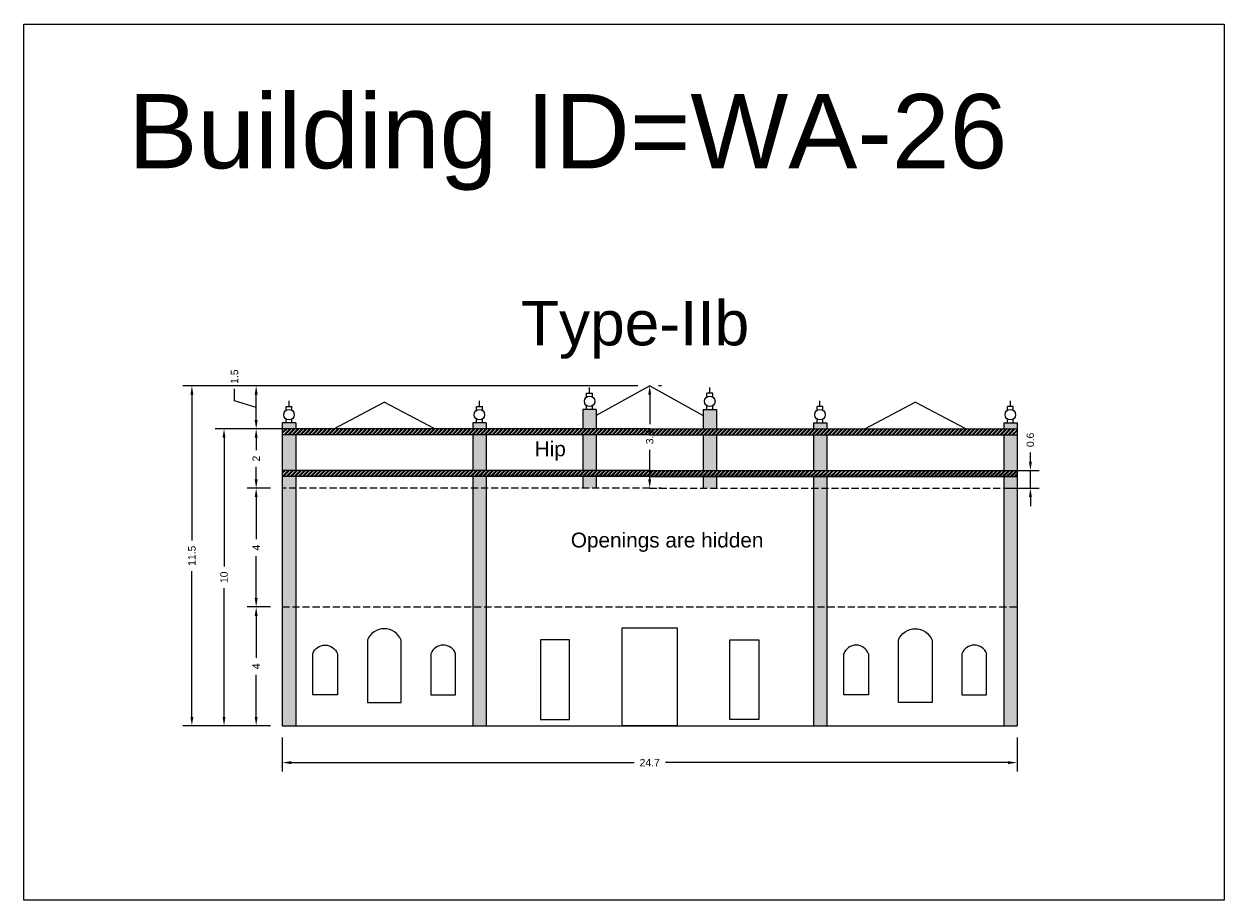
# Model space of a CAD drawing. Header units: metres. Extents: x 3416649 to 3417136, y -6712926 to -6712690.
# Tile 22 of 46: x 3416877 to 3416917, y -6712828 to -6712798. Entities that reach past the tile are written whole.
import ezdxf

# ---------------------------------------------------------------- set-up
doc = ezdxf.new("R2010")
doc.units = ezdxf.units.M
doc.linetypes.add('ACAD_ISO02W100', pattern=[15, 12, -3])
doc.layers.add('Dotted', color=7, linetype='ACAD_ISO02W100', plot=False)
doc.styles.get("Standard").update_dxf_attribs({"font": 'arial.ttf'})
doc.dimstyles.new('ISO-25', dxfattribs={"dimtxt": 0.25, "dimasz": 0.3, "dimexe": 0.3, "dimexo": 0.4, "dimgap": 0.2, "dimtad": 0, "dimdec": 1, "dimdsep": 46, "dimtxsty": 'Standard', "dimcen": 2.5, "dimadec": 0, "dimazin": 0, "dimtfac": 1, "dimtdec": 1, "dimtmove": 0, "dimatfit": 3, "dimfxl": 1, "dimarcsym": 0})
pattern_1 = [(45, (-19.17769, 20.072965), (-0.067351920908, 0.067351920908), []), (45, (-19.13279, 20.072965), (-0.067351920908, 0.067351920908), [])]

# ---------------------------------------------------------------- blocks, each defined once
blk = doc.blocks.new('*D205')
at = {"color": 0, "lineweight": -2, "transparency": 16777216}
for p, q in [((3416885.113, -6712817.972), (3416884.332, -6712817.972)), ((3416884.632, -6712818.272), (3416884.632, -6712819.685)), ((3416884.632, -6712821.672), (3416884.632, -6712820.258)), ((3416885.113, -6712821.972), (3416884.332, -6712821.972))]:
    blk.add_line(p, q, dxfattribs=at)
at = {"color": 0, "transparency": 16777216}
for points in [[(3416884.582, -6712818.272), (3416884.682, -6712818.272), (3416884.632, -6712817.972)], [(3416884.582, -6712821.672), (3416884.682, -6712821.672), (3416884.632, -6712821.972)]]:
    blk.add_solid(points, dxfattribs=at)
at = {"layer": 'Defpoints', "color": 0, "transparency": 16777216}
for p in [(3416884.632, -6712817.972), (3416885.513, -6712817.972), (3416885.513, -6712821.972)]:
    blk.add_point(p, dxfattribs=at)
at = {"color": 0, "transparency": 16777216, "insert": (3416884.632, -6712819.972), "char_height": 0.25, "attachment_point": 5, "rotation": 90}
blk.add_mtext('4', dxfattribs=at)
blk = doc.blocks.new('*D206')
at = {"color": 0, "lineweight": -2, "transparency": 16777216}
for p, q in [((3416885.113, -6712813.972), (3416884.332, -6712813.972)), ((3416884.632, -6712814.272), (3416884.632, -6712815.685)), ((3416884.632, -6712817.672), (3416884.632, -6712816.258)), ((3416885.113, -6712817.972), (3416884.332, -6712817.972))]:
    blk.add_line(p, q, dxfattribs=at)
at = {"color": 0, "transparency": 16777216}
for points in [[(3416884.582, -6712814.272), (3416884.682, -6712814.272), (3416884.632, -6712813.972)], [(3416884.582, -6712817.672), (3416884.682, -6712817.672), (3416884.632, -6712817.972)]]:
    blk.add_solid(points, dxfattribs=at)
at = {"layer": 'Defpoints', "color": 0, "transparency": 16777216}
for p in [(3416884.632, -6712813.972), (3416885.513, -6712813.972), (3416885.513, -6712817.972)]:
    blk.add_point(p, dxfattribs=at)
at = {"color": 0, "transparency": 16777216, "insert": (3416884.632, -6712815.972), "char_height": 0.25, "attachment_point": 5, "rotation": 90}
blk.add_mtext('4', dxfattribs=at)
blk = doc.blocks.new('*D207')
at = {"color": 0, "lineweight": -2, "transparency": 16777216}
for p, q in [((3416885.847, -6712811.972), (3416884.332, -6712811.972)), ((3416884.632, -6712812.272), (3416884.632, -6712812.689)), ((3416884.632, -6712813.672), (3416884.632, -6712813.255)), ((3416885.113, -6712813.972), (3416884.332, -6712813.972))]:
    blk.add_line(p, q, dxfattribs=at)
at = {"color": 0, "transparency": 16777216}
for points in [[(3416884.582, -6712812.272), (3416884.682, -6712812.272), (3416884.632, -6712811.972)], [(3416884.582, -6712813.672), (3416884.682, -6712813.672), (3416884.632, -6712813.972)]]:
    blk.add_solid(points, dxfattribs=at)
at = {"layer": 'Defpoints', "color": 0, "transparency": 16777216}
for p in [(3416884.632, -6712811.972), (3416886.247, -6712811.972), (3416885.513, -6712813.972)]:
    blk.add_point(p, dxfattribs=at)
at = {"color": 0, "transparency": 16777216, "insert": (3416884.632, -6712812.972), "char_height": 0.25, "attachment_point": 5, "rotation": 90}
blk.add_mtext('2', dxfattribs=at)
blk = doc.blocks.new('*D208')
at = {"color": 0, "lineweight": -2, "transparency": 16777216}
for p, q in [((3416897.483, -6712810.522), (3416884.332, -6712810.522)), ((3416883.904, -6712811.029), (3416883.904, -6712810.629)), ((3416884.632, -6712811.672), (3416884.632, -6712810.822)), ((3416884.632, -6712811.247), (3416883.904, -6712811.029)), ((3416885.847, -6712811.972), (3416884.332, -6712811.972))]:
    blk.add_line(p, q, dxfattribs=at)
at = {"color": 0, "transparency": 16777216}
for points in [[(3416884.582, -6712810.822), (3416884.682, -6712810.822), (3416884.632, -6712810.522)], [(3416884.582, -6712811.672), (3416884.682, -6712811.672), (3416884.632, -6712811.972)]]:
    blk.add_solid(points, dxfattribs=at)
at = {"layer": 'Defpoints', "color": 0, "transparency": 16777216}
for p in [(3416884.632, -6712810.522), (3416897.883, -6712810.522), (3416886.247, -6712811.972)]:
    blk.add_point(p, dxfattribs=at)
at = {"color": 0, "transparency": 16777216, "insert": (3416883.904, -6712810.212), "char_height": 0.25, "attachment_point": 5, "rotation": 90}
blk.add_mtext('1.5', dxfattribs=at)
blk = doc.blocks.new('*D209')
at = {"color": 0, "lineweight": -2, "transparency": 16777216}
for p, q in [((3416898.283, -6712810.522), (3416898.183, -6712810.522)), ((3416897.883, -6712810.822), (3416897.883, -6712811.818)), ((3416897.883, -6712813.672), (3416897.883, -6712812.675)), ((3416898.283, -6712813.972), (3416898.183, -6712813.972))]:
    blk.add_line(p, q, dxfattribs=at)
at = {"color": 0, "transparency": 16777216}
for points in [[(3416897.833, -6712810.822), (3416897.933, -6712810.822), (3416897.883, -6712810.522)], [(3416897.833, -6712813.672), (3416897.933, -6712813.672), (3416897.883, -6712813.972)]]:
    blk.add_solid(points, dxfattribs=at)
at = {"layer": 'Defpoints', "color": 0, "transparency": 16777216}
for p in [(3416897.883, -6712810.522), (3416897.883, -6712810.522), (3416897.883, -6712813.972)]:
    blk.add_point(p, dxfattribs=at)
at = {"color": 0, "transparency": 16777216, "insert": (3416897.883, -6712812.247), "char_height": 0.25, "attachment_point": 5, "rotation": 90}
blk.add_mtext('3.5', dxfattribs=at)
blk = doc.blocks.new('*D210')
at = {"color": 0, "lineweight": -2, "transparency": 16777216}
for p, q in [((3416886.332, -6712811.972), (3416883.25, -6712811.972)), ((3416883.55, -6712812.272), (3416883.55, -6712816.605)), ((3416883.55, -6712821.672), (3416883.55, -6712817.339)), ((3416885.113, -6712821.972), (3416883.25, -6712821.972))]:
    blk.add_line(p, q, dxfattribs=at)
at = {"color": 0, "transparency": 16777216}
for points in [[(3416883.5, -6712812.272), (3416883.6, -6712812.272), (3416883.55, -6712811.972)], [(3416883.5, -6712821.672), (3416883.6, -6712821.672), (3416883.55, -6712821.972)]]:
    blk.add_solid(points, dxfattribs=at)
at = {"layer": 'Defpoints', "color": 0, "transparency": 16777216}
for p in [(3416883.55, -6712811.972), (3416886.732, -6712811.972), (3416885.513, -6712821.972)]:
    blk.add_point(p, dxfattribs=at)
at = {"color": 0, "transparency": 16777216, "insert": (3416883.55, -6712816.972), "char_height": 0.25, "attachment_point": 5, "rotation": 90}
blk.add_mtext('10', dxfattribs=at)
blk = doc.blocks.new('*D211')
at = {"color": 0, "lineweight": -2, "transparency": 16777216}
for p, q in [((3416897.483, -6712810.522), (3416882.168, -6712810.522)), ((3416882.468, -6712810.822), (3416882.468, -6712815.733)), ((3416882.468, -6712821.672), (3416882.468, -6712816.761)), ((3416885.113, -6712821.972), (3416882.168, -6712821.972))]:
    blk.add_line(p, q, dxfattribs=at)
at = {"color": 0, "transparency": 16777216}
for points in [[(3416882.418, -6712810.822), (3416882.518, -6712810.822), (3416882.468, -6712810.522)], [(3416882.418, -6712821.672), (3416882.518, -6712821.672), (3416882.468, -6712821.972)]]:
    blk.add_solid(points, dxfattribs=at)
at = {"layer": 'Defpoints', "color": 0, "transparency": 16777216}
for p in [(3416882.468, -6712810.522), (3416897.883, -6712810.522), (3416885.513, -6712821.972)]:
    blk.add_point(p, dxfattribs=at)
at = {"color": 0, "transparency": 16777216, "insert": (3416882.468, -6712816.247), "char_height": 0.25, "attachment_point": 5, "rotation": 90}
blk.add_mtext('11.5', dxfattribs=at)
blk = doc.blocks.new('*D212')
at = {"color": 0, "lineweight": -2, "transparency": 16777216}
for p, q in [((3416885.513, -6712822.372), (3416885.513, -6712823.514)), ((3416910.253, -6712822.372), (3416910.253, -6712823.514)), ((3416885.813, -6712823.214), (3416897.356, -6712823.214)), ((3416909.953, -6712823.214), (3416898.41, -6712823.214))]:
    blk.add_line(p, q, dxfattribs=at)
at = {"color": 0, "transparency": 16777216}
for points in [[(3416885.813, -6712823.164), (3416885.813, -6712823.264), (3416885.513, -6712823.214)], [(3416909.953, -6712823.164), (3416909.953, -6712823.264), (3416910.253, -6712823.214)]]:
    blk.add_solid(points, dxfattribs=at)
at = {"layer": 'Defpoints', "color": 0, "transparency": 16777216}
for p in [(3416885.513, -6712821.972), (3416910.253, -6712821.972), (3416910.253, -6712823.214)]:
    blk.add_point(p, dxfattribs=at)
at = {"color": 0, "transparency": 16777216, "insert": (3416897.883, -6712823.214), "char_height": 0.25, "attachment_point": 5}
blk.add_mtext('24.7', dxfattribs=at)
blk = doc.blocks.new('*D213')
at = {"color": 0, "lineweight": -2, "transparency": 16777216}
for p, q in [((3416910.702, -6712813.072), (3416910.702, -6712812.772)), ((3416909.995, -6712813.372), (3416911.002, -6712813.372)), ((3416910.702, -6712813.972), (3416910.702, -6712813.372)), ((3416909.995, -6712813.972), (3416911.002, -6712813.972)), ((3416910.702, -6712814.272), (3416910.702, -6712814.572))]:
    blk.add_line(p, q, dxfattribs=at)
at = {"color": 0, "transparency": 16777216}
for points in [[(3416910.652, -6712813.072), (3416910.752, -6712813.072), (3416910.702, -6712813.372)], [(3416910.652, -6712814.272), (3416910.752, -6712814.272), (3416910.702, -6712813.972)]]:
    blk.add_solid(points, dxfattribs=at)
at = {"layer": 'Defpoints', "color": 0, "transparency": 16777216}
for p in [(3416909.595, -6712813.372), (3416910.702, -6712813.372), (3416909.595, -6712813.972)]:
    blk.add_point(p, dxfattribs=at)
at = {"color": 0, "transparency": 16777216, "insert": (3416910.702, -6712812.344), "char_height": 0.25, "attachment_point": 5, "rotation": 90}
blk.add_mtext('0.6', dxfattribs=at)

msp = doc.modelspace()

# ---------------------------------------------------------------- hatches: boundary and pattern name
h = msp.add_hatch(color=256)
h.dxf.hatch_style = 1
h.paths.add_polyline_path([(3416899.683, -6712813.372), (3416900.133, -6712813.372), (3416900.133, -6712812.172), (3416899.683, -6712812.172)])
h.paths.add_polyline_path([(3416900.133, -6712813.972), (3416900.133, -6712813.572), (3416899.683, -6712813.572), (3416899.683, -6712813.972)])
h.paths.add_polyline_path([(3416900.133, -6712811.322), (3416899.683, -6712811.322), (3416899.683, -6712811.972), (3416900.133, -6712811.972)])
h.paths.add_polyline_path([(3416895.633, -6712811.972), (3416896.083, -6712811.972), (3416896.083, -6712811.322), (3416895.633, -6712811.322)])
h.paths.add_polyline_path([(3416895.633, -6712813.372), (3416896.083, -6712813.372), (3416896.083, -6712812.172), (3416895.633, -6712812.172)])
h.paths.add_polyline_path([(3416896.083, -6712813.972), (3416896.083, -6712813.572), (3416895.633, -6712813.572), (3416895.633, -6712813.972)])
h = msp.add_hatch(color=256)
h.dxf.hatch_style = 1
h.paths.add_polyline_path([(3416885.513, -6712817.972), (3416885.963, -6712817.972), (3416885.963, -6712821.972), (3416885.513, -6712821.972)])
h.paths.add_polyline_path([(3416885.513, -6712813.972), (3416885.963, -6712813.972), (3416885.963, -6712817.972), (3416885.513, -6712817.972)])
h.paths.add_polyline_path([(3416885.513, -6712813.572), (3416885.963, -6712813.572), (3416885.963, -6712813.972), (3416885.513, -6712813.972)])
h.paths.add_polyline_path([(3416885.513, -6712812.172), (3416885.963, -6712812.172), (3416885.963, -6712813.372), (3416885.513, -6712813.372)])
h.paths.add_polyline_path([(3416885.513, -6712811.772), (3416885.963, -6712811.772), (3416885.963, -6712811.972), (3416885.513, -6712811.972)])
h.paths.add_polyline_path([(3416891.923, -6712813.972), (3416892.373, -6712813.972), (3416892.373, -6712817.972), (3416891.923, -6712817.972)])
h.paths.add_polyline_path([(3416891.923, -6712813.572), (3416892.373, -6712813.572), (3416892.373, -6712813.972), (3416891.923, -6712813.972)])
h.paths.add_polyline_path([(3416891.923, -6712812.172), (3416892.373, -6712812.172), (3416892.373, -6712813.372), (3416891.923, -6712813.372)])
h.paths.add_polyline_path([(3416891.923, -6712811.772), (3416892.373, -6712811.772), (3416892.373, -6712811.972), (3416891.923, -6712811.972)])
h.paths.add_polyline_path([(3416891.923, -6712817.972), (3416892.373, -6712817.972), (3416892.373, -6712821.972), (3416891.923, -6712821.972)])
h = msp.add_hatch(color=256)
h.dxf.hatch_style = 1
h.paths.add_polyline_path([(3416910.253, -6712817.972), (3416909.803, -6712817.972), (3416909.803, -6712821.972), (3416910.253, -6712821.972)])
h.paths.add_polyline_path([(3416910.253, -6712813.972), (3416909.803, -6712813.972), (3416909.803, -6712817.972), (3416910.253, -6712817.972)])
h.paths.add_polyline_path([(3416910.253, -6712813.572), (3416909.803, -6712813.572), (3416909.803, -6712813.972), (3416910.253, -6712813.972)])
h.paths.add_polyline_path([(3416910.253, -6712812.172), (3416909.803, -6712812.172), (3416909.803, -6712813.372), (3416910.253, -6712813.372)])
h.paths.add_polyline_path([(3416910.253, -6712811.772), (3416909.803, -6712811.772), (3416909.803, -6712811.972), (3416910.253, -6712811.972)])
h.paths.add_polyline_path([(3416903.843, -6712813.972), (3416903.393, -6712813.972), (3416903.393, -6712817.972), (3416903.843, -6712817.972)])
h.paths.add_polyline_path([(3416903.843, -6712813.572), (3416903.393, -6712813.572), (3416903.393, -6712813.972), (3416903.843, -6712813.972)])
h.paths.add_polyline_path([(3416903.843, -6712812.172), (3416903.393, -6712812.172), (3416903.393, -6712813.372), (3416903.843, -6712813.372)])
h.paths.add_polyline_path([(3416903.843, -6712811.772), (3416903.393, -6712811.772), (3416903.393, -6712811.972), (3416903.843, -6712811.972)])
h.paths.add_polyline_path([(3416903.843, -6712817.972), (3416903.393, -6712817.972), (3416903.393, -6712821.972), (3416903.843, -6712821.972)])
h = msp.add_hatch()
h.set_pattern_fill('ANSI32', color=256, scale=0.01)
h.set_pattern_definition(pattern_1)
h.paths.add_polyline_path([(3416885.513, -6712812.172), (3416885.513, -6712811.972), (3416897.883, -6712811.972), (3416897.883, -6712812.172)])
h.paths.add_polyline_path([(3416885.513, -6712813.572), (3416885.513, -6712813.372), (3416897.883, -6712813.372), (3416897.883, -6712813.572)])
h = msp.add_hatch()
h.set_pattern_fill('ANSI32', color=256, scale=0.01)
h.set_pattern_definition(pattern_1)
h.paths.add_polyline_path([(3416910.253, -6712812.172), (3416910.253, -6712811.972), (3416897.883, -6712811.972), (3416897.883, -6712812.172)])
h.paths.add_polyline_path([(3416910.253, -6712813.572), (3416910.253, -6712813.372), (3416897.883, -6712813.372), (3416897.883, -6712813.572)])

# ---------------------------------------------------------------- linework, layer by layer
for points in [[(3416876.814, -6712798.335), (3416917.221, -6712798.335), (3416917.221, -6712827.842), (3416876.814, -6712827.842)], [(3416896.954, -6712818.675), (3416898.812, -6712818.675), (3416898.812, -6712821.972), (3416896.954, -6712821.972)], [(3416895.185, -6712819.074), (3416894.203, -6712819.074), (3416894.203, -6712821.767), (3416895.185, -6712821.767)], [(3416900.58, -6712819.074), (3416901.563, -6712819.074), (3416901.563, -6712821.767), (3416900.58, -6712821.767)]]:
    msp.add_lwpolyline(points, close=True)
for points in [[(3416895.858, -6712810.766), (3416895.858, -6712810.582)], [(3416897.883, -6712810.522), (3416896.083, -6712811.522)], [(3416897.883, -6712810.522), (3416899.683, -6712811.522)], [(3416899.907, -6712810.766), (3416899.907, -6712810.582)], [(3416895.758, -6712810.9), (3416895.758, -6712810.766)], [(3416895.758, -6712810.766), (3416895.958, -6712810.766)], [(3416895.958, -6712810.9), (3416895.958, -6712810.766)], [(3416899.807, -6712810.9), (3416899.807, -6712810.766)], [(3416900.007, -6712810.766), (3416899.807, -6712810.766)], [(3416900.007, -6712810.9), (3416900.007, -6712810.766)], [(3416885.638, -6712811.35), (3416885.638, -6712811.216)], [(3416885.638, -6712811.216), (3416885.838, -6712811.216)], [(3416885.738, -6712811.216), (3416885.738, -6712811.032)], [(3416885.838, -6712811.35), (3416885.838, -6712811.216)], [(3416887.243, -6712811.972), (3416888.943, -6712811.072)], [(3416890.643, -6712811.972), (3416888.943, -6712811.072)], [(3416892.048, -6712811.35), (3416892.048, -6712811.216)], [(3416892.048, -6712811.216), (3416892.248, -6712811.216)], [(3416892.148, -6712811.216), (3416892.148, -6712811.032)], [(3416892.248, -6712811.35), (3416892.248, -6712811.216)], [(3416895.633, -6712811.322), (3416895.633, -6712811.972)], [(3416896.083, -6712811.322), (3416895.633, -6712811.322)], [(3416895.758, -6712811.322), (3416895.758, -6712811.188)], [(3416895.958, -6712811.322), (3416895.958, -6712811.188)], [(3416896.083, -6712811.322), (3416896.083, -6712811.972)], [(3416899.683, -6712811.322), (3416899.683, -6712811.972)], [(3416899.683, -6712811.322), (3416900.133, -6712811.322)], [(3416899.807, -6712811.322), (3416899.807, -6712811.188)], [(3416900.007, -6712811.322), (3416900.007, -6712811.188)], [(3416900.133, -6712811.322), (3416900.133, -6712811.972)], [(3416903.517, -6712811.35), (3416903.517, -6712811.216)], [(3416903.717, -6712811.216), (3416903.517, -6712811.216)], [(3416903.617, -6712811.216), (3416903.617, -6712811.032)], [(3416903.717, -6712811.35), (3416903.717, -6712811.216)], [(3416905.123, -6712811.972), (3416906.823, -6712811.072)], [(3416908.523, -6712811.972), (3416906.823, -6712811.072)], [(3416909.927, -6712811.35), (3416909.927, -6712811.216)], [(3416910.127, -6712811.216), (3416909.927, -6712811.216)], [(3416910.027, -6712811.216), (3416910.027, -6712811.032)], [(3416910.127, -6712811.35), (3416910.127, -6712811.216)], [(3416885.513, -6712811.772), (3416885.513, -6712821.972)], [(3416885.963, -6712811.772), (3416885.513, -6712811.772)], [(3416885.638, -6712811.772), (3416885.638, -6712811.638)], [(3416885.838, -6712811.772), (3416885.838, -6712811.638)], [(3416885.963, -6712811.772), (3416885.963, -6712811.972)], [(3416891.923, -6712811.772), (3416891.923, -6712811.972)], [(3416892.373, -6712811.772), (3416891.923, -6712811.772)], [(3416892.048, -6712811.772), (3416892.048, -6712811.638)], [(3416892.248, -6712811.772), (3416892.248, -6712811.638)], [(3416892.373, -6712811.772), (3416892.373, -6712811.972)], [(3416903.393, -6712811.772), (3416903.393, -6712811.972)], [(3416903.393, -6712811.772), (3416903.843, -6712811.772)], [(3416903.517, -6712811.772), (3416903.517, -6712811.638)], [(3416903.717, -6712811.772), (3416903.717, -6712811.638)], [(3416903.843, -6712811.772), (3416903.843, -6712811.972)], [(3416909.803, -6712811.772), (3416909.803, -6712811.972)], [(3416909.803, -6712811.772), (3416910.253, -6712811.772)], [(3416909.927, -6712811.772), (3416909.927, -6712811.638)], [(3416910.127, -6712811.772), (3416910.127, -6712811.638)], [(3416910.253, -6712811.772), (3416910.253, -6712821.972)], [(3416885.513, -6712811.972), (3416885.513, -6712821.972)], [(3416897.883, -6712811.972), (3416885.513, -6712811.972)], [(3416897.883, -6712812.172), (3416885.513, -6712812.172)], [(3416885.963, -6712812.172), (3416885.963, -6712813.372)], [(3416891.923, -6712812.172), (3416891.923, -6712813.372)], [(3416892.373, -6712812.172), (3416892.373, -6712813.372)], [(3416895.633, -6712812.172), (3416895.633, -6712813.372)], [(3416896.083, -6712812.172), (3416896.083, -6712813.372)], [(3416897.883, -6712811.972), (3416910.253, -6712811.972)], [(3416897.883, -6712812.172), (3416910.253, -6712812.172)], [(3416899.683, -6712812.172), (3416899.683, -6712813.372)], [(3416900.133, -6712812.172), (3416900.133, -6712813.372)], [(3416903.393, -6712812.172), (3416903.393, -6712813.372)], [(3416903.843, -6712812.172), (3416903.843, -6712813.372)], [(3416909.803, -6712812.172), (3416909.803, -6712813.372)], [(3416897.883, -6712813.372), (3416885.513, -6712813.372)], [(3416897.883, -6712813.372), (3416910.253, -6712813.372)], [(3416897.883, -6712813.572), (3416885.513, -6712813.572)], [(3416885.963, -6712813.572), (3416885.963, -6712821.972)], [(3416891.923, -6712813.572), (3416891.923, -6712821.972)], [(3416892.373, -6712813.572), (3416892.373, -6712821.972)], [(3416895.633, -6712813.572), (3416895.633, -6712813.972)], [(3416896.083, -6712813.572), (3416896.083, -6712813.972)], [(3416897.883, -6712813.572), (3416910.253, -6712813.572)], [(3416899.683, -6712813.572), (3416899.683, -6712813.972)], [(3416900.133, -6712813.572), (3416900.133, -6712813.972)], [(3416903.393, -6712813.572), (3416903.393, -6712821.972)], [(3416903.843, -6712813.572), (3416903.843, -6712821.972)], [(3416909.803, -6712813.572), (3416909.803, -6712821.972)], [(3416890.518, -6712819.549), (3416890.518, -6712820.933), (3416891.349, -6712820.933), (3416891.349, -6712819.549)], [(3416905.248, -6712819.549), (3416905.248, -6712820.933), (3416904.416, -6712820.933), (3416904.416, -6712819.549)], [(3416908.398, -6712819.549), (3416908.398, -6712820.933), (3416909.229, -6712820.933), (3416909.229, -6712819.549)], [(3416885.513, -6712821.972), (3416910.253, -6712821.972)]]:
    msp.add_lwpolyline(points)
for points in [[(3416888.376, -6712819.085), (3416888.376, -6712821.19), (3416889.51, -6712821.19), (3416889.51, -6712819.085, 0.67153)], [(3416907.39, -6712819.085), (3416907.39, -6712821.19), (3416906.256, -6712821.19), (3416906.256, -6712819.085, -0.67153)], [(3416887.368, -6712819.549), (3416887.368, -6712820.933), (3416886.536, -6712820.933), (3416886.536, -6712819.549, -0.700604)]]:
    msp.add_lwpolyline(points, format="xyb", close=True)
for centre in [(3416895.858, -6712811.044), (3416899.907, -6712811.044), (3416885.738, -6712811.494), (3416892.148, -6712811.494), (3416903.617, -6712811.494), (3416910.027, -6712811.494)]:
    msp.add_circle(centre, 0.176)
for centre in [(3416890.934, -6712819.7), (3416904.832, -6712819.7), (3416908.814, -6712819.7)]:
    msp.add_arc(centre, 0.442, 19.9695, 160.0305)
at = {"layer": 'Dotted', "ltscale": 0.02}
for points in [[(3416897.883, -6712813.972), (3416885.513, -6712813.972)], [(3416897.883, -6712813.972), (3416910.253, -6712813.972)], [(3416885.513, -6712817.972), (3416910.253, -6712817.972)]]:
    msp.add_lwpolyline(points, dxfattribs=at)

# ---------------------------------------------------------------- texts
at = {"attachment_point": 1}
for s, heights, insert, char_height in [('Building ID=WA-26', [0.517], (3416880.325, -6712800.695), 2.5), ('Type-IIb ', [0.517], (3416893.549, -6712807.66), 1.5), ('Hip', [0], (3416894.011, -6712812.395), 0.5), ('Openings are hidden', [0], (3416895.227, -6712815.467), 0.5)]:
    msp.add_mtext_dynamic_manual_height_columns(s, width=67.86454, gutter_width=12.5, heights=heights, dxfattribs=dict(at, insert=insert, char_height=char_height))

# ---------------------------------------------------------------- dimensions: what is measured, and where the dimension line sits
for base, p1, p2, picture, middle in [((3416884.632041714, -6712810.521892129), (3416886.247152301, -6712811.971892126), (3416897.882913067, -6712810.521892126), '*D208', (3416883.904398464, -6712810.428599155)), ((3416884.632, -6712811.972), (3416885.513, -6712813.972), (3416886.247, -6712811.972), '*D207', (3416884.632, -6712812.972)), ((3416884.632, -6712813.972), (3416885.513, -6712817.972), (3416885.513, -6712813.972), '*D206', (3416884.632, -6712815.972))]:
    dim = msp.add_linear_dim(base=base, p1=p1, p2=p2, angle=90, dimstyle='ISO-25', override={"dimtmove": 1})
    dim.commit()
    dim.dimension.update_dxf_attribs({"geometry": picture, "text_midpoint": middle})
for base, p1, p2, picture, middle in [((3416882.467689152, -6712810.521892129), (3416885.512913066, -6712821.971892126), (3416897.882913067, -6712810.521892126), '*D211', (3416882.467689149, -6712816.246892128)), ((3416897.882913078, -6712810.521892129), (3416897.882913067, -6712813.971892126), (3416897.882913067, -6712810.521892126), '*D209', (3416897.882913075, -6712812.246892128)), ((3416883.55, -6712811.972), (3416885.513, -6712821.972), (3416886.732, -6712811.972), '*D210', (3416883.55, -6712816.972)), ((3416910.702, -6712813.372), (3416909.595, -6712813.972), (3416909.595, -6712813.372), '*D213', (3416910.702, -6712812.344)), ((3416884.632, -6712817.972), (3416885.513, -6712821.972), (3416885.513, -6712817.972), '*D205', (3416884.632, -6712819.972))]:
    dim = msp.add_linear_dim(base=base, p1=p1, p2=p2, angle=90, dimstyle='ISO-25')
    dim.commit()
    dim.dimension.update_dxf_attribs({"geometry": picture, "text_midpoint": middle})
dim = msp.add_linear_dim(base=(3416910.253, -6712823.214), p1=(3416885.513, -6712821.972), p2=(3416910.253, -6712821.972), dimstyle='ISO-25')
dim.commit()
dim.dimension.update_dxf_attribs({"geometry": '*D212', "text_midpoint": (3416897.883, -6712823.214)})

doc.saveas('drawing.dxf')
